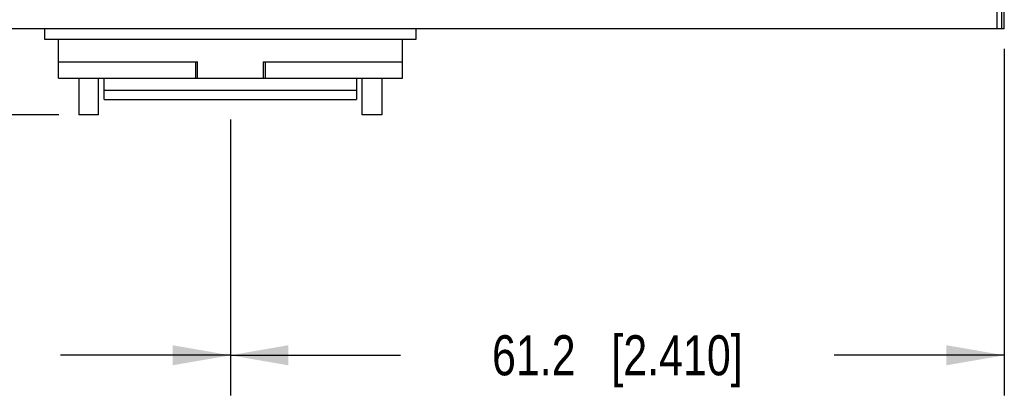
# Model space of a CAD drawing. Header units: inches. Extents: x 0 to 22, y 0 to 17.
# Tile 19 of 23: x 10.9 to 13.9, y 11 to 12.2. Entities that reach past the tile are written whole.
import ezdxf

# ---------------------------------------------------------------- set-up
doc = ezdxf.new("R2010")
doc.units = ezdxf.units.IN
doc.header["$LTSCALE"] = 1.21
doc.header["$MEASUREMENT"] = 0
doc.layers.get('0').update_dxf_attribs({"linetype": 'CONTINUOUS'})
doc.layers.add('DIMENSIONS', color=7, linetype='CONTINUOUS')
doc.styles.get("Standard").update_dxf_attribs({"font": 'txt', "width": 0.8})
doc.dimstyles.new('DIMSTYLE_1', dxfattribs={"dimtxt": 0.125, "dimasz": 0.18, "dimexe": 0.125, "dimexo": 0.0625, "dimgap": 0.0625, "dimtad": 0, "dimtih": 1, "dimtoh": 1, "dimdsep": 46, "dimtxsty": 'STANDARD', "dimblk": '_FILLED', "dimblk1": '_FILLED', "dimblk2": '_FILLED', "dimcen": 0.09, "dimadec": 0, "dimazin": 0, "dimtp": 0.01, "dimtm": 0.01, "dimtfac": 1, "dimtofl": 0, "dimtmove": 0, "dimatfit": 3, "dimldrblk": '_FILLED', "dimfxl": 1, "dimtolj": 1, "dimarcsym": 0})

# ---------------------------------------------------------------- blocks, each defined once
blk = doc.blocks.new('_FILLED')
at = {"color": 0, "linetype": 'BYBLOCK'}
blk.add_solid([(0, 0), (-1, 0.174), (-1, -0.174)], dxfattribs=at)
blk = doc.blocks.new('*D4')
at = {"layer": 'DIMENSIONS', "color": 2, "linetype": 'CONTINUOUS'}
for p, q in [((13.931, 12.06), (13.931, 10.9797)), ((11.5214, 11.8395), (11.5214, 10.9797)), ((11.5214, 11.1047), (12.0512, 11.1047)), ((13.931, 11.1047), (13.4012, 11.1047))]:
    blk.add_line(p, q, dxfattribs=at)
at = {"layer": 'DIMENSIONS', "color": 2, "linetype": 'CONTINUOUS', "xscale": 0.18, "yscale": 0.18, "zscale": 0.18, "rotation": 180}
blk.add_blockref('_FILLED', (11.5214, 11.1047), dxfattribs=at)
at = {"layer": 'DIMENSIONS', "color": 2, "linetype": 'CONTINUOUS', "xscale": 0.18, "yscale": 0.18, "zscale": 0.18}
blk.add_blockref('_FILLED', (13.931, 11.1047), dxfattribs=at)
at = {"layer": 'DIMENSIONS', "color": 2, "linetype": 'CONTINUOUS', "insert": (12.7262, 11.1672), "char_height": 0.125, "width": 1.225, "attachment_point": 2, "line_spacing_factor": 0.9}
blk.add_mtext('61.2{\\Ftxt.shx;\\W1.000000;\\H0.125000; }[2.410]', dxfattribs=at)
blk = doc.blocks.new('*D5')
at = {"layer": 'DIMENSIONS', "color": 2, "linetype": 'CONTINUOUS'}
for p, q in [((9.1121, 12.06), (9.1121, 10.9797)), ((11.5214, 11.8395), (11.5214, 10.9797)), ((9.1121, 11.1047), (9.6418, 11.1047)), ((11.5214, 11.1047), (10.9918, 11.1047))]:
    blk.add_line(p, q, dxfattribs=at)
at = {"layer": 'DIMENSIONS', "color": 2, "linetype": 'CONTINUOUS', "xscale": 0.18, "yscale": 0.18, "zscale": 0.18}
for p, rotation in [((9.1121, 11.1047), 180), ((11.5214, 11.1047), 359.9999999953)]:
    blk.add_blockref('_FILLED', p, dxfattribs=dict(at, rotation=rotation))
at = {"layer": 'DIMENSIONS', "color": 2, "linetype": 'CONTINUOUS', "insert": (10.3168, 11.1672), "char_height": 0.125, "width": 1.225, "attachment_point": 2, "line_spacing_factor": 0.9}
blk.add_mtext('61.2{\\Ftxt.shx;\\W1.000000;\\H0.125000; }[2.409]', dxfattribs=at)
blk = doc.blocks.new('*D6')
at = {"layer": 'DIMENSIONS', "color": 2, "linetype": 'CONTINUOUS'}
for p, q in [((9.0717, 13.5004), (8.2371, 13.5004)), ((8.3621, 13.5004), (8.3621, 12.8026)), ((8.3621, 11.8547), (8.3621, 12.5526)), ((10.9872, 11.8547), (8.2371, 11.8547))]:
    blk.add_line(p, q, dxfattribs=at)
at = {"layer": 'DIMENSIONS', "color": 2, "linetype": 'CONTINUOUS', "xscale": 0.18, "yscale": 0.18, "zscale": 0.18}
for p, rotation in [((8.3621, 13.5004), 89.9999999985), ((8.3621, 11.8547), 270)]:
    blk.add_blockref('_FILLED', p, dxfattribs=dict(at, rotation=rotation))
at = {"layer": 'DIMENSIONS', "color": 2, "linetype": 'CONTINUOUS', "insert": (8.3621, 12.7401), "char_height": 0.125, "width": 1.225, "attachment_point": 2, "line_spacing_factor": 0.9}
blk.add_mtext('41.8{\\Ftxt.shx;\\W1.000000;\\H0.125000; }[1.646]', dxfattribs=at)

msp = doc.modelspace()

# ---------------------------------------------------------------- linework, layer by layer
at = {"color": 7, "linetype": 'CONTINUOUS'}
for p, q in [((13.9232, 12.1225), (13.9232, 13.5004)), ((13.909, 12.1225), (13.909, 12.2819)), ((13.9295, 12.2819), (13.9295, 12.1225)), ((13.931, 12.1225), (13.931, 12.2819)), ((13.931, 12.1225), (9.1121, 12.1225)), ((10.9427, 12.1225), (10.9427, 12.091)), ((12.1002, 12.091), (12.1002, 12.1225)), ((10.9427, 12.091), (12.1002, 12.091)), ((10.986, 11.9689), (10.986, 12.091)), ((10.986, 12.0906), (12.0569, 12.0906)), ((12.0569, 11.9689), (12.0569, 12.091)), ((10.986, 12.0201), (11.4185, 12.0201)), ((11.4134, 12.0191), (10.986, 12.0191)), ((11.4185, 12.0201), (11.4134, 12.0191)), ((11.4134, 11.9689), (11.4134, 12.0191)), ((11.4185, 11.9689), (11.4185, 12.0201)), ((11.6243, 12.0201), (12.0569, 12.0201)), ((11.6295, 12.0186), (11.6243, 12.0201)), ((11.6243, 11.9689), (11.6243, 12.0201)), ((12.0569, 12.0186), (11.6295, 12.0186)), ((11.6295, 12.0186), (11.6295, 11.9689)), ((10.986, 11.9689), (12.0569, 11.9689)), ((11.0497, 11.9689), (11.0497, 11.8547)), ((11.1111, 11.8547), (11.1111, 11.9689)), ((11.1287, 11.902), (11.1287, 11.9689)), ((11.9141, 11.9689), (11.9141, 11.902)), ((11.9317, 11.8547), (11.9317, 11.9689)), ((11.9931, 11.9689), (11.9931, 11.8547)), ((11.9141, 11.9301), (11.1287, 11.9301)), ((11.1287, 11.902), (11.9141, 11.902)), ((11.1111, 11.8547), (11.0497, 11.8547)), ((11.9931, 11.8547), (11.9317, 11.8547))]:
    msp.add_line(p, q, dxfattribs=at)

# ---------------------------------------------------------------- dimensions: what is measured, and where the dimension line sits
at = {"layer": 'DIMENSIONS', "color": 2, "linetype": 'CONTINUOUS'}
for base, p1, p2, angle, picture, middle in [((8.3621, 13.5004), (11.0497, 11.8547), (9.1342, 13.5004), 90, '*D6', (8.3621, 12.6776)), ((11.5214, 11.1047), (13.931, 12.1225), (11.5214, 11.902), 180, '*D4', (12.7262, 11.1047))]:
    dim = msp.add_linear_dim(base=base, p1=p1, p2=p2, angle=angle, dimstyle='DIMSTYLE_1', dxfattribs=at)
    dim.commit()
    dim.dimension.update_dxf_attribs({"geometry": picture, "text_midpoint": middle, "dimtype": 160})
dim = msp.add_linear_dim(base=(11.5214, 11.1047), p1=(9.1121, 12.1225), p2=(11.5214, 11.902), dimstyle='DIMSTYLE_1', dxfattribs=at)
dim.commit()
dim.dimension.update_dxf_attribs({"geometry": '*D5', "text_midpoint": (10.3168, 11.1047), "dimtype": 160})

doc.saveas('drawing.dxf')
